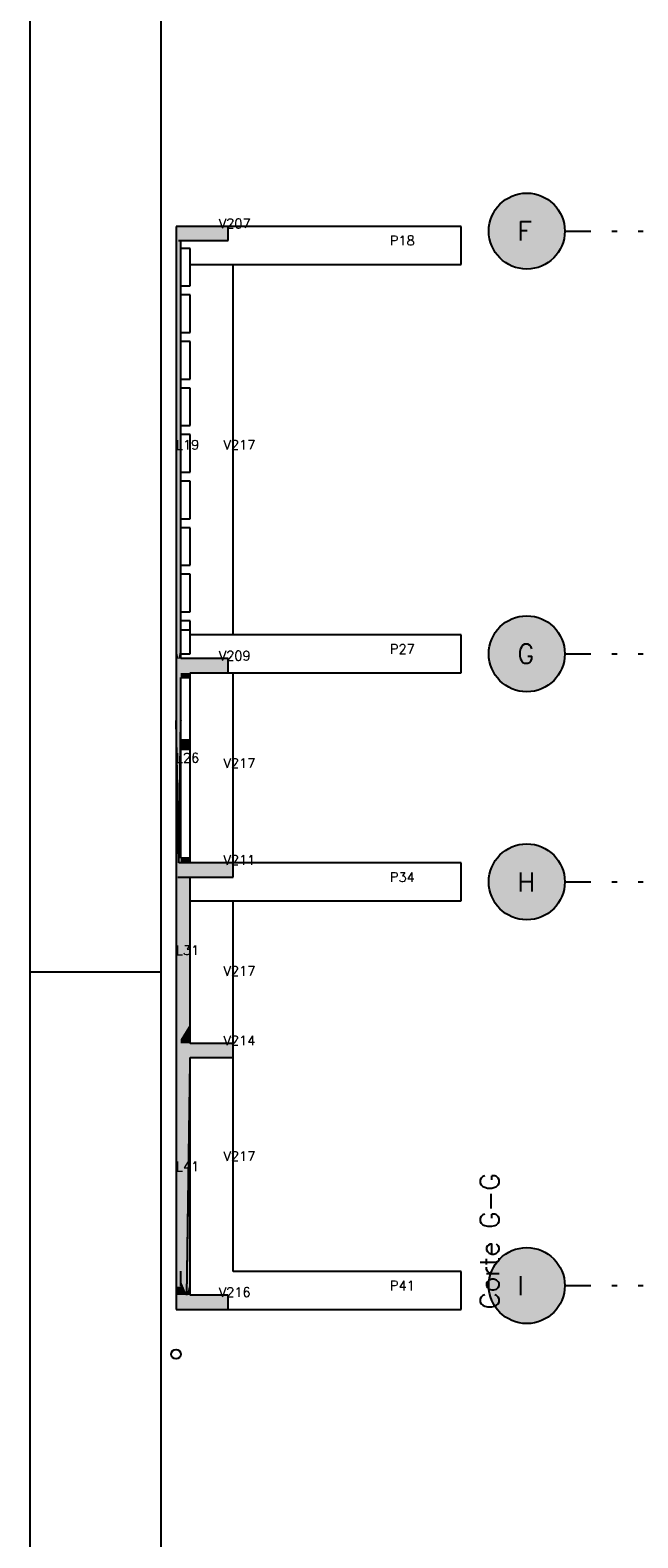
# Model space of a CAD drawing. Extents: x 0 to 119, y 0 to 84.
# Tile 2 of 19: x 0 to 12, y 19 to 48. Entities that reach past the tile are written whole.
import ezdxf

# ---------------------------------------------------------------- set-up
doc = ezdxf.new("R2010")
doc.units = 0
doc.header["$MEASUREMENT"] = 0
doc.linetypes.add('ESTILO_TQS_0004', pattern=[2, 0.5, -0.4, 0.1, -0.4, 0.1, -0.5])
for name, color, linetype in [('1', 1, 'CONTINUOUS'), ('2', 2, 'CONTINUOUS'), ('3', 3, 'CONTINUOUS'), ('6', 6, 'CONTINUOUS'), ('8', 8, 'CONTINUOUS'), ('9', 9, 'CONTINUOUS')]:
    doc.layers.add(name, color=color, linetype=linetype)
doc.styles.get("Standard").update_dxf_attribs({"font": 'ROMANS.SHX'})

msp = doc.modelspace()

# ---------------------------------------------------------------- linework, layer by layer
at = {"layer": '1', "linetype": 'Continuous'}
for p, q in [((0, 0), (0, 84.1)), ((0, 29.7), (2.5, 29.7))]:
    msp.add_line(p, q, dxfattribs=at)
at = {"layer": '1', "linetype": 'ESTILO_TQS_0004'}
for p, q in [((10.225, 43.876), (76.189, 43.876)), ((10.225, 35.786), (76.189, 35.786)), ((10.225, 31.422), (76.189, 31.422)), ((10.225, 23.695), (76.189, 23.695))]:
    msp.add_line(p, q, dxfattribs=at)
at = {"layer": '1', "linetype": 'Continuous'}
msp.add_circle((2.789, 22.382), 0.0909, dxfattribs=at)
at = {"layer": '2', "linetype": 'Continuous'}
for centre in [(9.498, 43.876), (9.498, 35.786), (9.498, 31.422), (9.498, 23.695)]:
    msp.add_circle(centre, 0.727, dxfattribs=at)
at = {"layer": '6', "linetype": 'Continuous'}
for p, q in [((3.292, 43.967), (2.789, 43.967)), ((2.789, 43.967), (2.789, 43.828)), ((3.789, 43.967), (3.292, 43.967)), ((3.789, 43.828), (3.789, 43.967)), ((8.244, 43.967), (3.789, 43.967)), ((8.244, 43.24), (8.244, 43.967)), ((2.789, 43.828), (2.789, 43.695)), ((2.789, 43.695), (2.789, 39.942)), ((2.834, 43.695), (2.88, 43.695)), ((2.88, 43.695), (3.302, 43.695)), ((2.88, 39.942), (2.88, 43.695)), ((3.302, 43.695), (3.789, 43.695)), ((3.789, 43.695), (3.789, 43.828)), ((3.062, 43.546), (2.88, 43.546)), ((3.062, 42.826), (3.062, 43.546)), ((3.062, 43.24), (3.88, 43.24)), ((3.88, 36.149), (3.88, 43.24)), ((3.88, 43.24), (8.244, 43.24)), ((2.88, 42.826), (3.062, 42.826)), ((3.062, 42.655), (2.88, 42.655)), ((3.062, 41.935), (3.062, 42.655)), ((2.88, 41.935), (3.062, 41.935)), ((3.062, 41.764), (2.88, 41.764)), ((3.062, 41.044), (3.062, 41.764)), ((2.88, 41.044), (3.062, 41.044)), ((3.062, 40.873), (2.88, 40.873)), ((3.062, 40.153), (3.062, 40.873)), ((2.88, 40.153), (3.062, 40.153)), ((2.789, 39.942), (2.789, 35.921)), ((3.062, 39.982), (2.88, 39.982)), ((2.88, 35.921), (2.88, 39.942)), ((3.062, 39.262), (3.062, 39.982)), ((2.88, 39.262), (3.062, 39.262)), ((3.062, 39.091), (2.88, 39.091)), ((3.062, 38.371), (3.062, 39.091)), ((2.88, 38.371), (3.062, 38.371)), ((3.062, 38.2), (2.88, 38.2)), ((3.062, 37.48), (3.062, 38.2)), ((2.88, 37.48), (3.062, 37.48)), ((3.062, 37.309), (2.88, 37.309)), ((3.062, 36.589), (3.062, 37.309)), ((2.88, 36.589), (3.062, 36.589)), ((3.062, 36.418), (2.88, 36.418)), ((3.062, 36.24), (3.062, 36.418)), ((3.062, 36.24), (2.88, 36.24)), ((3.062, 35.786), (3.062, 36.24)), ((8.244, 36.149), (3.062, 36.149)), ((8.244, 35.422), (8.244, 36.149)), ((2.789, 35.921), (2.789, 35.695)), ((2.88, 35.695), (2.88, 35.921)), ((2.88, 35.786), (3.062, 35.786)), ((2.789, 35.695), (2.789, 35.562)), ((2.789, 35.562), (2.789, 35.422)), ((3.287, 35.695), (2.88, 35.695)), ((3.789, 35.695), (3.287, 35.695)), ((3.789, 35.562), (3.789, 35.695)), ((3.789, 35.422), (3.789, 35.562)), ((2.789, 35.422), (2.789, 34.517)), ((2.88, 34.517), (2.88, 35.331)), ((2.88, 35.331), (3.062, 35.331)), ((3.062, 35.422), (3.277, 35.422)), ((3.062, 35.368), (3.062, 35.422)), ((3.062, 35.422), (8.244, 35.422)), ((3.062, 35.365), (3.062, 35.368)), ((3.062, 35.352), (3.062, 35.365)), ((3.062, 35.348), (3.062, 35.352)), ((3.062, 35.331), (3.062, 35.348)), ((3.062, 34.135), (3.062, 35.331)), ((3.277, 35.422), (3.789, 35.422)), ((3.88, 31.786), (3.88, 35.422)), ((2.789, 34.517), (2.789, 34.508)), ((2.845, 31.786), (2.789, 34.508)), ((2.789, 34.508), (2.789, 33.176)), ((2.845, 31.786), (2.88, 34.517)), ((2.88, 34.508), (2.88, 34.517)), ((2.88, 34.517), (2.88, 34.508)), ((2.88, 34.135), (2.88, 34.508)), ((2.88, 34.093), (2.88, 34.135)), ((2.88, 34.135), (3.062, 34.135)), ((2.88, 34.135), (3.062, 34.135)), ((2.925, 34.135), (2.88, 34.135)), ((2.88, 33.964), (2.88, 34.093)), ((3.062, 34.135), (2.925, 34.135)), ((3.062, 34.093), (3.062, 34.135)), ((3.062, 33.964), (3.062, 34.093)), ((2.88, 33.176), (2.88, 33.964)), ((2.88, 33.964), (3.018, 33.964)), ((3.018, 33.964), (3.062, 33.964)), ((3.062, 31.876), (3.062, 33.964)), ((2.789, 33.176), (2.789, 31.786)), ((2.88, 31.876), (2.88, 33.176)), ((2.789, 31.786), (2.789, 31.613)), ((2.88, 31.786), (2.845, 31.786)), ((2.88, 31.876), (3.062, 31.876)), ((2.925, 31.876), (2.88, 31.876)), ((2.991, 31.786), (2.88, 31.786)), ((3.062, 31.876), (2.925, 31.876)), ((3.062, 31.786), (2.991, 31.786)), ((3.062, 31.852), (3.062, 31.876)), ((3.062, 31.846), (3.062, 31.852)), ((3.062, 31.831), (3.062, 31.846)), ((3.062, 31.829), (3.062, 31.831)), ((3.062, 31.786), (3.062, 31.829)), ((3.217, 31.786), (3.062, 31.786)), ((8.244, 31.786), (3.062, 31.786)), ((3.88, 31.786), (3.217, 31.786)), ((3.88, 31.613), (3.88, 31.786)), ((8.244, 31.058), (8.244, 31.786)), ((2.789, 31.613), (2.789, 31.513)), ((2.789, 31.613), (2.789, 31.513)), ((2.789, 31.513), (2.789, 28.331)), ((2.823, 31.513), (2.88, 31.513)), ((2.88, 31.513), (2.947, 31.513)), ((2.947, 31.513), (3.062, 31.513)), ((3.062, 31.513), (3.478, 31.513)), ((3.062, 31.478), (3.062, 31.513)), ((3.062, 31.431), (3.062, 31.478)), ((3.478, 31.513), (3.88, 31.513)), ((3.88, 31.513), (3.88, 31.613)), ((3.062, 31.422), (3.062, 31.431)), ((3.062, 31.376), (3.062, 31.422)), ((3.062, 30.855), (3.062, 31.376)), ((3.062, 31.058), (8.244, 31.058)), ((3.88, 28.331), (3.88, 31.058)), ((3.062, 28.708), (3.062, 30.855)), ((3.062, 28.422), (3.062, 28.708)), ((2.789, 28.331), (2.789, 28.156)), ((3.062, 28.412), (3.062, 28.422)), ((3.062, 28.364), (3.062, 28.412)), ((3.062, 28.331), (3.062, 28.364)), ((3.181, 28.331), (3.062, 28.331)), ((3.88, 28.331), (3.181, 28.331)), ((3.88, 28.156), (3.88, 28.331)), ((2.789, 28.156), (2.789, 28.058)), ((2.789, 28.058), (2.789, 23.676)), ((3.062, 28.058), (3.488, 28.058)), ((3.062, 28.025), (3.062, 28.058)), ((3.062, 27.977), (3.062, 28.025)), ((3.488, 28.058), (3.88, 28.058)), ((3.88, 28.058), (3.88, 28.156)), ((3.88, 23.967), (3.88, 28.058)), ((2.997, 23.513), (3.062, 27.977)), ((2.997, 23.513), (3.062, 27.897)), ((2.997, 23.513), (3.062, 27.799)), ((3.062, 27.967), (3.062, 27.977)), ((3.062, 27.897), (3.062, 27.967)), ((3.062, 27.879), (3.062, 27.897)), ((3.062, 27.879), (3.062, 27.897)), ((3.062, 27.799), (3.062, 27.879)), ((3.062, 27.799), (3.062, 27.879)), ((3.062, 27.78), (3.062, 27.799)), ((3.062, 27.78), (3.062, 27.799)), ((3.062, 27.7), (3.062, 27.78)), ((3.062, 27.7), (3.062, 27.78)), ((3.062, 26.986), (3.062, 27.7)), ((3.062, 23.968), (3.062, 26.986)), ((2.88, 23.793), (2.88, 23.968)), ((3.062, 23.793), (3.062, 23.968)), ((8.244, 23.967), (3.88, 23.967)), ((8.244, 23.24), (8.244, 23.967)), ((2.789, 23.676), (2.789, 23.513)), ((2.88, 23.773), (2.88, 23.793)), ((2.88, 23.682), (2.88, 23.773)), ((3.062, 23.773), (3.062, 23.793)), ((3.062, 23.682), (3.062, 23.773)), ((3.062, 23.676), (3.062, 23.682)), ((3.062, 23.513), (3.062, 23.676)), ((2.789, 23.513), (2.789, 23.344)), ((3.149, 23.513), (3.062, 23.513)), ((3.789, 23.513), (3.149, 23.513)), ((3.789, 23.344), (3.789, 23.513)), ((2.789, 23.344), (2.789, 23.24)), ((2.789, 23.24), (3.407, 23.24)), ((3.407, 23.24), (3.789, 23.24)), ((3.789, 23.24), (3.789, 23.344)), ((3.789, 23.24), (8.244, 23.24))]:
    msp.add_line(p, q, dxfattribs=at)
at = {"layer": '8', "linetype": 'Continuous'}
msp.add_line((2.5, 83.1), (2.5, 1), dxfattribs=at)
at = {"layer": '9', "linetype": 'Continuous'}
for points in [[(10.225, 43.876), (9.079, 44.471), (9.002, 44.408)], [(10.225, 43.876), (9.164, 44.522), (9.079, 44.471)], [(10.225, 43.876), (9.255, 44.562), (9.164, 44.522)], [(10.225, 43.876), (9.35, 44.588), (9.255, 44.562)], [(10.225, 43.876), (9.449, 44.602), (9.35, 44.588)], [(10.225, 43.876), (9.548, 44.602), (9.449, 44.602)], [(10.225, 43.876), (9.646, 44.588), (9.548, 44.602)], [(10.225, 43.876), (9.742, 44.562), (9.646, 44.588)], [(10.225, 43.876), (9.833, 44.522), (9.742, 44.562)], [(10.225, 43.876), (9.918, 44.471), (9.833, 44.522)], [(10.225, 43.876), (9.995, 44.408), (9.918, 44.471)], [(10.225, 43.876), (8.831, 44.166), (8.798, 44.073)], [(10.225, 43.876), (8.877, 44.254), (8.831, 44.166)], [(10.225, 43.876), (8.934, 44.335), (8.877, 44.254)], [(10.225, 43.876), (9.002, 44.408), (8.934, 44.335)], [(10.225, 43.876), (10.062, 44.335), (9.995, 44.408)], [(10.225, 43.876), (10.12, 44.254), (10.062, 44.335)], [(10.225, 43.876), (10.165, 44.166), (10.12, 44.254)], [(10.225, 43.876), (10.198, 44.073), (10.165, 44.166)], [(3.302, 43.695), (3.292, 43.967), (2.789, 43.967)], [(3.302, 43.695), (2.789, 43.967), (2.789, 43.828)], [(3.302, 43.695), (3.789, 43.967), (3.292, 43.967)], [(3.302, 43.695), (3.789, 43.828), (3.789, 43.967)], [(10.225, 43.876), (8.778, 43.975), (8.771, 43.876)], [(10.225, 43.876), (8.771, 43.876), (8.778, 43.777)], [(10.225, 43.876), (8.798, 44.073), (8.778, 43.975)], [(10.225, 43.876), (8.778, 43.777), (8.798, 43.68)], [(10.225, 43.876), (8.798, 43.68), (8.831, 43.587)], [(10.225, 43.876), (8.831, 43.587), (8.877, 43.499)], [(10.225, 43.876), (8.877, 43.499), (8.934, 43.417)], [(10.225, 43.876), (8.934, 43.417), (9.002, 43.345)], [(10.225, 43.876), (9.002, 43.345), (9.079, 43.282)], [(10.225, 43.876), (9.079, 43.282), (9.164, 43.231)], [(10.225, 43.876), (9.164, 43.231), (9.255, 43.191)], [(10.225, 43.876), (9.255, 43.191), (9.35, 43.164)], [(10.225, 43.876), (9.35, 43.164), (9.449, 43.151)], [(10.225, 43.876), (9.449, 43.151), (9.548, 43.151)], [(10.225, 43.876), (9.548, 43.151), (9.646, 43.164)], [(10.225, 43.876), (9.646, 43.164), (9.742, 43.191)], [(10.225, 43.876), (9.742, 43.191), (9.833, 43.231)], [(10.225, 43.876), (9.833, 43.231), (9.918, 43.282)], [(10.225, 43.876), (9.918, 43.282), (9.995, 43.345)], [(10.225, 43.876), (9.995, 43.345), (10.062, 43.417)], [(10.225, 43.876), (10.062, 43.417), (10.12, 43.499)], [(10.225, 43.876), (10.12, 43.499), (10.165, 43.587)], [(10.225, 43.876), (10.165, 43.587), (10.198, 43.68)], [(10.225, 43.876), (10.219, 43.975), (10.198, 44.073)], [(10.225, 43.876), (10.198, 43.68), (10.219, 43.777)], [(10.225, 43.876), (10.219, 43.777), (10.225, 43.876)], [(3.302, 43.695), (2.789, 43.828), (2.789, 43.695)], [(3.302, 43.695), (2.789, 43.695), (3.302, 43.695)], [(2.835, 35.695), (2.834, 43.695), (2.789, 43.695)], [(2.835, 35.695), (2.789, 43.695), (2.789, 39.942)], [(2.835, 35.695), (2.88, 43.695), (2.834, 43.695)], [(2.835, 35.695), (2.88, 39.942), (2.88, 43.695)], [(3.302, 43.695), (3.789, 43.695), (3.789, 43.828)], [(2.835, 35.695), (2.789, 39.942), (2.789, 35.921)], [(2.835, 35.695), (2.88, 35.921), (2.88, 39.942)], [(10.225, 35.786), (9.079, 36.38), (9.002, 36.317)], [(10.225, 35.786), (9.164, 36.431), (9.079, 36.38)], [(10.225, 35.786), (9.255, 36.471), (9.164, 36.431)], [(10.225, 35.786), (9.35, 36.498), (9.255, 36.471)], [(10.225, 35.786), (9.449, 36.511), (9.35, 36.498)], [(10.225, 35.786), (9.548, 36.511), (9.449, 36.511)], [(10.225, 35.786), (9.646, 36.498), (9.548, 36.511)], [(10.225, 35.786), (9.742, 36.471), (9.646, 36.498)], [(10.225, 35.786), (9.833, 36.431), (9.742, 36.471)], [(10.225, 35.786), (9.918, 36.38), (9.833, 36.431)], [(10.225, 35.786), (9.995, 36.317), (9.918, 36.38)], [(10.225, 35.786), (8.831, 36.075), (8.798, 35.982)], [(10.225, 35.786), (8.877, 36.163), (8.831, 36.075)], [(10.225, 35.786), (8.934, 36.244), (8.877, 36.163)], [(10.225, 35.786), (9.002, 36.317), (8.934, 36.244)], [(10.225, 35.786), (10.062, 36.244), (9.995, 36.317)], [(10.225, 35.786), (10.12, 36.163), (10.062, 36.244)], [(10.225, 35.786), (10.165, 36.075), (10.12, 36.163)], [(10.225, 35.786), (10.198, 35.982), (10.165, 36.075)], [(2.835, 35.695), (2.789, 35.921), (2.789, 35.695)], [(2.835, 35.695), (2.88, 35.695), (2.88, 35.921)], [(10.225, 35.786), (8.778, 35.885), (8.771, 35.786)], [(10.225, 35.786), (8.771, 35.786), (8.778, 35.686)], [(10.225, 35.786), (8.798, 35.982), (8.778, 35.885)], [(10.225, 35.786), (8.778, 35.686), (8.798, 35.589)], [(10.225, 35.786), (8.798, 35.589), (8.831, 35.496)], [(10.225, 35.786), (8.831, 35.496), (8.877, 35.408)], [(10.225, 35.786), (8.877, 35.408), (8.934, 35.327)], [(10.225, 35.786), (8.934, 35.327), (9.002, 35.254)], [(10.225, 35.786), (9.002, 35.254), (9.079, 35.191)], [(10.225, 35.786), (9.079, 35.191), (9.164, 35.14)], [(10.225, 35.786), (9.164, 35.14), (9.255, 35.1)], [(10.225, 35.786), (9.255, 35.1), (9.35, 35.073)], [(10.225, 35.786), (9.35, 35.073), (9.449, 35.06)], [(10.225, 35.786), (9.449, 35.06), (9.548, 35.06)], [(10.225, 35.786), (9.548, 35.06), (9.646, 35.073)], [(10.225, 35.786), (9.646, 35.073), (9.742, 35.1)], [(10.225, 35.786), (9.742, 35.1), (9.833, 35.14)], [(10.225, 35.786), (9.833, 35.14), (9.918, 35.191)], [(10.225, 35.786), (9.918, 35.191), (9.995, 35.254)], [(10.225, 35.786), (9.995, 35.254), (10.062, 35.327)], [(10.225, 35.786), (10.062, 35.327), (10.12, 35.408)], [(10.225, 35.786), (10.12, 35.408), (10.165, 35.496)], [(10.225, 35.786), (10.165, 35.496), (10.198, 35.589)], [(10.225, 35.786), (10.219, 35.885), (10.198, 35.982)], [(10.225, 35.786), (10.198, 35.589), (10.219, 35.686)], [(10.225, 35.786), (10.219, 35.686), (10.225, 35.786)], [(3.277, 35.422), (3.287, 35.695), (2.789, 35.695)], [(3.277, 35.422), (2.789, 35.695), (2.789, 35.562)], [(2.835, 35.695), (2.789, 35.695), (2.835, 35.695)], [(3.277, 35.422), (2.789, 35.562), (2.789, 35.422)], [(3.277, 35.422), (3.789, 35.562), (3.789, 35.695)], [(3.277, 35.422), (3.789, 35.695), (3.287, 35.695)], [(3.277, 35.422), (3.789, 35.422), (3.789, 35.562)], [(3.277, 35.422), (2.789, 35.422), (3.277, 35.422)], [(2.845, 31.786), (2.836, 35.422), (2.789, 35.422)], [(2.845, 31.786), (2.789, 35.422), (2.789, 34.517)], [(2.845, 31.786), (2.88, 35.422), (2.836, 35.422)], [(2.845, 31.786), (2.88, 34.517), (2.88, 35.422)], [(2.88, 35.331), (3.062, 35.368), (3.062, 35.422)], [(2.88, 35.331), (3.062, 35.422), (2.973, 35.422)], [(2.88, 35.331), (2.973, 35.422), (2.88, 35.422)], [(2.88, 35.331), (2.88, 35.422), (2.88, 35.368)], [(2.88, 35.331), (3.062, 35.365), (3.062, 35.368)], [(2.88, 35.331), (2.88, 35.368), (2.88, 35.365)], [(2.88, 35.331), (3.062, 35.352), (3.062, 35.365)], [(2.88, 35.331), (2.88, 35.365), (2.88, 35.352)], [(2.88, 35.331), (3.062, 35.348), (3.062, 35.352)], [(2.88, 35.331), (2.88, 35.352), (2.88, 35.348)], [(2.88, 35.331), (3.062, 35.331), (3.062, 35.348)], [(2.88, 35.331), (2.88, 35.348), (2.88, 35.331)], [(2.88, 35.331), (3.018, 35.331), (3.062, 35.331)], [(2.845, 31.786), (2.789, 34.517), (2.789, 34.508)], [(2.845, 31.786), (2.789, 34.508), (2.789, 33.176)], [(2.845, 31.786), (2.88, 34.508), (2.88, 34.517)], [(2.845, 31.786), (2.88, 33.176), (2.88, 34.508)], [(3.018, 33.964), (2.925, 34.135), (2.88, 34.135)], [(3.018, 33.964), (2.88, 34.135), (2.88, 34.093)], [(3.018, 33.964), (2.88, 34.093), (2.88, 33.964)], [(3.018, 33.964), (3.062, 34.135), (2.925, 34.135)], [(3.018, 33.964), (3.062, 34.093), (3.062, 34.135)], [(3.018, 33.964), (3.062, 33.964), (3.062, 34.093)], [(3.018, 33.964), (2.88, 33.964), (3.018, 33.964)], [(2.845, 31.786), (2.789, 33.176), (2.789, 31.786)], [(2.845, 31.786), (2.88, 31.786), (2.88, 33.176)], [(10.225, 31.422), (9.164, 32.068), (9.079, 32.016)], [(10.225, 31.422), (9.255, 32.107), (9.164, 32.068)], [(10.225, 31.422), (9.35, 32.134), (9.255, 32.107)], [(10.225, 31.422), (9.449, 32.147), (9.35, 32.134)], [(10.225, 31.422), (9.548, 32.147), (9.449, 32.147)], [(10.225, 31.422), (9.646, 32.134), (9.548, 32.147)], [(10.225, 31.422), (9.742, 32.107), (9.646, 32.134)], [(10.225, 31.422), (9.833, 32.068), (9.742, 32.107)], [(10.225, 31.422), (9.918, 32.016), (9.833, 32.068)], [(3.478, 31.513), (3.217, 31.786), (2.789, 31.786)], [(3.478, 31.513), (2.789, 31.786), (2.789, 31.613)], [(2.845, 31.786), (2.789, 31.786), (2.845, 31.786)], [(2.991, 31.786), (2.925, 31.876), (2.88, 31.876)], [(2.991, 31.786), (2.88, 31.876), (2.88, 31.852)], [(2.991, 31.786), (2.88, 31.852), (2.88, 31.846)], [(2.991, 31.786), (2.88, 31.846), (2.88, 31.831)], [(2.991, 31.786), (2.88, 31.831), (2.88, 31.829)], [(2.991, 31.786), (2.88, 31.829), (2.88, 31.786)], [(2.991, 31.786), (2.88, 31.786), (2.991, 31.786)], [(2.991, 31.786), (3.062, 31.876), (2.925, 31.876)], [(2.991, 31.786), (3.062, 31.852), (3.062, 31.876)], [(2.991, 31.786), (3.062, 31.846), (3.062, 31.852)], [(2.991, 31.786), (3.062, 31.831), (3.062, 31.846)], [(2.991, 31.786), (3.062, 31.829), (3.062, 31.831)], [(2.991, 31.786), (3.062, 31.786), (3.062, 31.829)], [(3.478, 31.513), (3.88, 31.786), (3.217, 31.786)], [(3.478, 31.513), (3.88, 31.613), (3.88, 31.786)], [(10.225, 31.422), (8.877, 31.8), (8.831, 31.712)], [(10.225, 31.422), (8.934, 31.881), (8.877, 31.8)], [(10.225, 31.422), (9.002, 31.953), (8.934, 31.881)], [(10.225, 31.422), (9.079, 32.016), (9.002, 31.953)], [(10.225, 31.422), (9.995, 31.953), (9.918, 32.016)], [(10.225, 31.422), (10.062, 31.881), (9.995, 31.953)], [(10.225, 31.422), (10.12, 31.8), (10.062, 31.881)], [(10.225, 31.422), (10.165, 31.712), (10.12, 31.8)], [(3.478, 31.513), (2.789, 31.613), (2.789, 31.513)], [(3.478, 31.513), (2.789, 31.513), (3.478, 31.513)], [(2.789, 28.331), (2.88, 31.345), (2.88, 31.513)], [(2.789, 28.331), (2.88, 31.513), (2.823, 31.513)], [(2.789, 28.331), (2.823, 31.513), (2.789, 31.513)], [(2.789, 28.331), (2.789, 31.513), (2.789, 31.345)], [(2.88, 28.412), (3.062, 31.478), (3.062, 31.513)], [(2.88, 28.412), (3.062, 31.513), (2.947, 31.513)], [(2.88, 28.412), (2.947, 31.513), (2.88, 31.513)], [(2.88, 28.412), (2.88, 31.513), (2.88, 31.478)], [(2.88, 28.412), (3.062, 31.431), (3.062, 31.478)], [(2.88, 28.412), (2.88, 31.478), (2.88, 31.431)], [(3.478, 31.513), (3.88, 31.513), (3.88, 31.613)], [(10.225, 31.422), (8.778, 31.521), (8.771, 31.422)], [(10.225, 31.422), (8.798, 31.618), (8.778, 31.521)], [(10.225, 31.422), (8.831, 31.712), (8.798, 31.618)], [(10.225, 31.422), (10.198, 31.618), (10.165, 31.712)], [(10.225, 31.422), (10.219, 31.521), (10.198, 31.618)], [(2.789, 28.331), (2.88, 29.336), (2.88, 31.345)], [(2.789, 28.331), (2.789, 31.345), (2.789, 29.336)], [(2.88, 28.412), (3.062, 31.422), (3.062, 31.431)], [(2.88, 28.412), (2.88, 31.431), (2.88, 31.422)], [(2.88, 28.412), (3.062, 31.376), (3.062, 31.422)], [(2.88, 28.412), (2.88, 31.422), (2.88, 31.376)], [(2.88, 28.412), (3.062, 30.855), (3.062, 31.376)], [(2.88, 28.412), (2.88, 31.376), (2.88, 30.855)], [(10.225, 31.422), (8.771, 31.422), (8.778, 31.323)], [(10.225, 31.422), (8.778, 31.323), (8.798, 31.226)], [(10.225, 31.422), (8.798, 31.226), (8.831, 31.132)], [(10.225, 31.422), (8.831, 31.132), (8.877, 31.044)], [(10.225, 31.422), (8.877, 31.044), (8.934, 30.963)], [(10.225, 31.422), (8.934, 30.963), (9.002, 30.89)], [(10.225, 31.422), (9.002, 30.89), (9.079, 30.828)], [(10.225, 31.422), (9.079, 30.828), (9.164, 30.776)], [(10.225, 31.422), (9.164, 30.776), (9.255, 30.737)], [(10.225, 31.422), (9.255, 30.737), (9.35, 30.71)], [(10.225, 31.422), (9.35, 30.71), (9.449, 30.696)], [(10.225, 31.422), (9.449, 30.696), (9.548, 30.696)], [(10.225, 31.422), (9.548, 30.696), (9.646, 30.71)], [(10.225, 31.422), (9.646, 30.71), (9.742, 30.737)], [(10.225, 31.422), (9.742, 30.737), (9.833, 30.776)], [(10.225, 31.422), (9.833, 30.776), (9.918, 30.828)], [(10.225, 31.422), (9.918, 30.828), (9.995, 30.89)], [(10.225, 31.422), (9.995, 30.89), (10.062, 30.963)], [(10.225, 31.422), (10.062, 30.963), (10.12, 31.044)], [(10.225, 31.422), (10.12, 31.044), (10.165, 31.132)], [(10.225, 31.422), (10.165, 31.132), (10.198, 31.226)], [(10.225, 31.422), (10.198, 31.226), (10.219, 31.323)], [(10.225, 31.422), (10.219, 31.323), (10.225, 31.422)], [(2.88, 28.412), (3.062, 28.708), (3.062, 30.855)], [(2.88, 28.412), (2.88, 30.855), (2.88, 28.708)], [(2.789, 28.331), (2.88, 29.311), (2.88, 29.336)], [(2.789, 28.331), (2.789, 29.336), (2.789, 29.311)], [(2.789, 28.331), (2.88, 28.331), (2.88, 29.311)], [(2.789, 28.331), (2.789, 29.311), (2.789, 28.331)], [(2.88, 28.412), (3.062, 28.422), (3.062, 28.708)], [(2.88, 28.412), (2.88, 28.708), (2.88, 28.422)], [(3.488, 28.058), (3.181, 28.331), (2.789, 28.331)], [(3.488, 28.058), (2.789, 28.331), (2.789, 28.156)], [(2.789, 28.331), (2.848, 28.331), (2.88, 28.331)], [(2.88, 28.412), (3.062, 28.412), (3.062, 28.422)], [(2.88, 28.412), (2.88, 28.422), (2.88, 28.412)], [(2.88, 28.412), (2.88, 28.364), (2.88, 28.331)], [(2.88, 28.412), (2.88, 28.331), (2.997, 28.331)], [(2.88, 28.412), (2.997, 28.331), (3.062, 28.331)], [(2.88, 28.412), (3.062, 28.331), (3.062, 28.364)], [(2.88, 28.412), (3.062, 28.364), (3.062, 28.412)], [(3.488, 28.058), (3.88, 28.331), (3.181, 28.331)], [(3.488, 28.058), (3.88, 28.156), (3.88, 28.331)], [(3.488, 28.058), (2.789, 28.156), (2.789, 28.058)], [(3.488, 28.058), (2.789, 28.058), (3.488, 28.058)], [(2.789, 23.676), (2.88, 25.145), (2.88, 28.058)], [(2.789, 23.676), (2.88, 28.058), (2.822, 28.058)], [(2.789, 23.676), (2.822, 28.058), (2.789, 28.058)], [(2.789, 23.676), (2.789, 28.058), (2.789, 25.145)], [(2.997, 23.513), (2.946, 28.058), (2.88, 28.058)], [(2.997, 23.513), (2.88, 28.058), (2.88, 28.025)], [(2.997, 23.513), (2.88, 28.025), (2.88, 27.977)], [(2.997, 23.513), (3.062, 28.058), (2.946, 28.058)], [(2.997, 23.513), (3.062, 28.025), (3.062, 28.058)], [(2.997, 23.513), (3.062, 27.977), (3.062, 28.025)], [(3.488, 28.058), (3.88, 28.058), (3.88, 28.156)], [(2.997, 23.513), (2.88, 27.977), (2.88, 27.967)], [(2.997, 23.513), (2.88, 27.967), (2.88, 27.897)], [(2.997, 23.513), (2.88, 27.897), (2.88, 27.879)], [(2.997, 23.513), (2.88, 27.879), (2.88, 27.799)], [(2.997, 23.513), (2.88, 27.799), (2.88, 27.78)], [(2.997, 23.513), (2.88, 27.78), (2.88, 27.7)], [(2.997, 23.513), (2.88, 27.7), (2.88, 26.986)], [(2.997, 23.513), (3.062, 27.967), (3.062, 27.977)], [(2.997, 23.513), (3.062, 27.897), (3.062, 27.967)], [(2.997, 23.513), (3.062, 27.879), (3.062, 27.897)], [(2.997, 23.513), (3.062, 27.799), (3.062, 27.879)], [(2.997, 23.513), (3.062, 27.78), (3.062, 27.799)], [(2.997, 23.513), (3.062, 27.7), (3.062, 27.78)], [(2.997, 23.513), (3.062, 26.986), (3.062, 27.7)], [(2.997, 23.513), (2.88, 26.986), (2.88, 23.968)], [(2.997, 23.513), (3.062, 23.968), (3.062, 26.986)], [(2.789, 23.676), (2.88, 23.676), (2.88, 25.145)], [(2.789, 23.676), (2.789, 25.145), (2.789, 23.676)], [(10.225, 23.695), (9.079, 24.289), (9.002, 24.226)], [(10.225, 23.695), (9.164, 24.34), (9.079, 24.289)], [(10.225, 23.695), (9.255, 24.38), (9.164, 24.34)], [(10.225, 23.695), (9.35, 24.407), (9.255, 24.38)], [(10.225, 23.695), (9.449, 24.42), (9.35, 24.407)], [(10.225, 23.695), (9.548, 24.42), (9.449, 24.42)], [(10.225, 23.695), (9.646, 24.407), (9.548, 24.42)], [(10.225, 23.695), (9.742, 24.38), (9.646, 24.407)], [(10.225, 23.695), (9.833, 24.34), (9.742, 24.38)], [(10.225, 23.695), (9.918, 24.289), (9.833, 24.34)], [(10.225, 23.695), (9.995, 24.226), (9.918, 24.289)], [(2.997, 23.513), (2.88, 23.968), (2.88, 23.793)], [(2.997, 23.513), (3.062, 23.793), (3.062, 23.968)], [(10.225, 23.695), (8.831, 23.984), (8.798, 23.891)], [(10.225, 23.695), (8.877, 24.072), (8.831, 23.984)], [(10.225, 23.695), (8.934, 24.154), (8.877, 24.072)], [(10.225, 23.695), (9.002, 24.226), (8.934, 24.154)], [(10.225, 23.695), (10.062, 24.154), (9.995, 24.226)], [(10.225, 23.695), (10.12, 24.072), (10.062, 24.154)], [(10.225, 23.695), (10.165, 23.984), (10.12, 24.072)], [(10.225, 23.695), (10.198, 23.891), (10.165, 23.984)], [(2.789, 23.676), (2.789, 23.513), (2.848, 23.513)], [(2.789, 23.676), (2.848, 23.513), (2.88, 23.513)], [(2.789, 23.676), (2.88, 23.513), (2.88, 23.676)], [(2.997, 23.513), (2.88, 23.793), (2.88, 23.773)], [(2.997, 23.513), (2.88, 23.773), (2.88, 23.682)], [(2.997, 23.513), (2.88, 23.682), (2.88, 23.676)], [(2.997, 23.513), (2.88, 23.676), (2.88, 23.513)], [(2.997, 23.513), (3.062, 23.773), (3.062, 23.793)], [(2.997, 23.513), (3.062, 23.682), (3.062, 23.773)], [(2.997, 23.513), (3.062, 23.676), (3.062, 23.682)], [(2.997, 23.513), (3.062, 23.513), (3.062, 23.676)], [(10.225, 23.695), (8.778, 23.794), (8.771, 23.695)], [(10.225, 23.695), (8.771, 23.695), (8.778, 23.596)], [(10.225, 23.695), (8.798, 23.891), (8.778, 23.794)], [(10.225, 23.695), (8.778, 23.596), (8.798, 23.498)], [(10.225, 23.695), (8.798, 23.498), (8.831, 23.405)], [(10.225, 23.695), (8.831, 23.405), (8.877, 23.317)], [(10.225, 23.695), (8.877, 23.317), (8.934, 23.236)], [(10.225, 23.695), (8.934, 23.236), (9.002, 23.163)], [(10.225, 23.695), (9.002, 23.163), (9.079, 23.1)], [(10.225, 23.695), (9.079, 23.1), (9.164, 23.049)], [(10.225, 23.695), (9.164, 23.049), (9.255, 23.009)], [(10.225, 23.695), (9.255, 23.009), (9.35, 22.983)], [(10.225, 23.695), (9.35, 22.983), (9.449, 22.969)], [(10.225, 23.695), (9.449, 22.969), (9.548, 22.969)], [(10.225, 23.695), (9.548, 22.969), (9.646, 22.983)], [(10.225, 23.695), (9.646, 22.983), (9.742, 23.009)], [(10.225, 23.695), (9.742, 23.009), (9.833, 23.049)], [(10.225, 23.695), (9.833, 23.049), (9.918, 23.1)], [(10.225, 23.695), (9.918, 23.1), (9.995, 23.163)], [(10.225, 23.695), (9.995, 23.163), (10.062, 23.236)], [(10.225, 23.695), (10.062, 23.236), (10.12, 23.317)], [(10.225, 23.695), (10.12, 23.317), (10.165, 23.405)], [(10.225, 23.695), (10.165, 23.405), (10.198, 23.498)], [(10.225, 23.695), (10.219, 23.794), (10.198, 23.891)], [(10.225, 23.695), (10.198, 23.498), (10.219, 23.596)], [(10.225, 23.695), (10.219, 23.596), (10.225, 23.695)], [(3.407, 23.24), (3.149, 23.513), (2.789, 23.513)], [(3.407, 23.24), (2.789, 23.513), (2.789, 23.344)], [(2.997, 23.513), (2.88, 23.513), (2.997, 23.513)], [(3.407, 23.24), (3.789, 23.513), (3.149, 23.513)], [(3.407, 23.24), (3.789, 23.344), (3.789, 23.513)], [(3.407, 23.24), (2.789, 23.344), (2.789, 23.24)], [(3.407, 23.24), (2.789, 23.24), (3.407, 23.24)], [(3.407, 23.24), (3.789, 23.24), (3.789, 23.344)]]:
    msp.add_solid(points, dxfattribs=at)

# ---------------------------------------------------------------- texts
at = {"layer": '1', "linetype": 'Continuous'}
for s, p in [('V207', (3.608, 43.932)), ('P18', (6.88, 43.604)), ('L19', (2.789, 39.695)), ('V217', (3.698, 39.695)), ('V209', (3.608, 35.659)), ('P27', (6.88, 35.786)), ('L26', (2.789, 33.705)), ('V217', (3.698, 33.604)), ('V211', (3.698, 31.75)), ('P34', (6.88, 31.422)), ('L31', (2.789, 30.023)), ('V217', (3.698, 29.626)), ('V214', (3.698, 28.296)), ('V217', (3.698, 26.081)), ('L41', (2.789, 25.887)), ('V216', (3.608, 23.477)), ('P41', (6.88, 23.604))]:
    msp.add_text(s, height=0.1818, dxfattribs=at).set_placement(p)
at = {"layer": '3', "linetype": 'Continuous'}
msp.add_text('Corte G-G', height=0.3636, rotation=90, dxfattribs=at).set_placement((8.971, 23.24))
at = {"layer": '6', "linetype": 'Continuous'}
for s, p in [('F', (9.316, 43.695)), ('G', (9.316, 35.604)), ('H', (9.316, 31.24)), ('I', (9.316, 23.513))]:
    msp.add_text(s, height=0.364, dxfattribs=at).set_placement(p)

doc.saveas('drawing.dxf')
